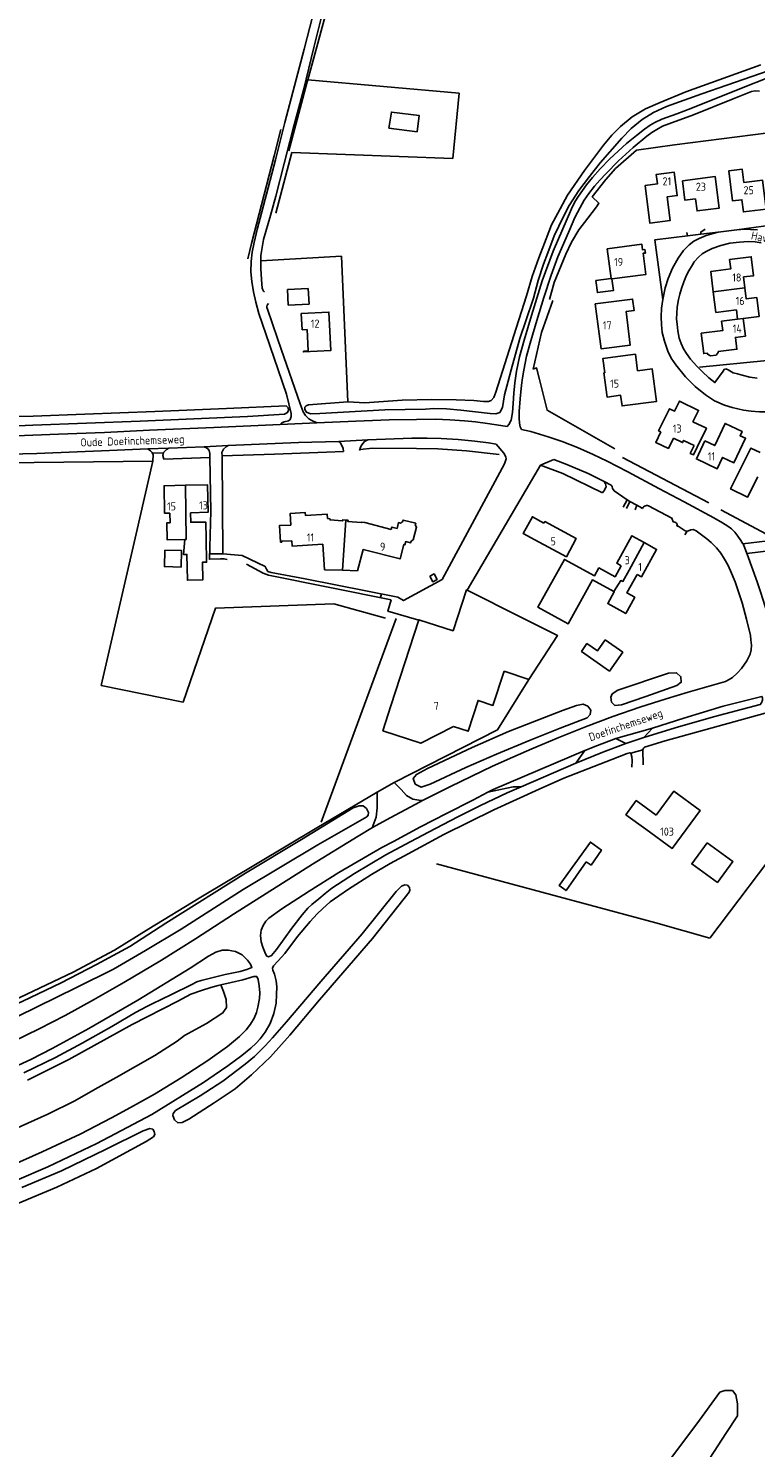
# Model space of a CAD drawing. Header units: metres. Extents: x 226218 to 240385, y 439369 to 449677.
# Tile 10 of 256: x 227693 to 227918, y 440074 to 440512. Entities that reach past the tile are written whole.
import ezdxf

# ---------------------------------------------------------------- set-up
doc = ezdxf.new("R2010")
doc.units = ezdxf.units.M
doc.header["$MEASUREMENT"] = 0
for name, color, linetype in [('BIJGEBOUW', 4, 'Continuous'), ('DAKRAND', 4, 'Continuous'), ('DAKRAND-BYG', 4, 'Continuous'), ('HEG', 253, 'Continuous'), ('HEK', 253, 'Continuous'), ('HOOFDGEBOUW', 4, 'Continuous'), ('HOUTWAL', 253, 'Continuous'), ('HUISNUMMER', 253, 'Continuous'), ('INSTEEKSLOOT', 153, 'Continuous'), ('KANTSLOOT', 153, 'Continuous'), ('KANTVERH', 253, 'Continuous'), ('OVLIJNOBJ', 253, 'Continuous'), ('RASTER', 253, 'Continuous'), ('STRAATNAAM', 253, 'Continuous'), ('TUSSENMUUR', 253, 'Continuous')]:
    doc.layers.add(name, color=color, linetype=linetype)
doc.styles.get("Standard").update_dxf_attribs({"font": 'iso.shx'})

msp = doc.modelspace()

# ---------------------------------------------------------------- linework, layer by layer
at = {"layer": 'BIJGEBOUW'}
msp.add_lwpolyline([(227816.88, 440342.95), (227818.2, 440343.67), (227819.14, 440341.96), (227817.82, 440341.24), (227816.88, 440342.95)], dxfattribs=at)
at = {"layer": 'DAKRAND'}
msp.add_line((227736.62, 440362.5), (227736.65, 440359.48), dxfattribs=at)
for points in [[(227909.81, 440464.14), (227909.27, 440468.31), (227913.39, 440468.84), (227913.93, 440464.66)], [(227870.97, 440405.85), (227870.4, 440410.3), (227880.42, 440411.59), (227881.08, 440406.46)], [(227888.31, 440387.6), (227886.73, 440384.37), (227890.61, 440382.47), (227892.19, 440385.7)], [(227898.55, 440383.4), (227897.35, 440380.96), (227898.33, 440380.48), (227899.52, 440382.92)], [(227918.22, 440373.75), (227915.05, 440367.41), (227909.85, 440369.96), (227916.08, 440382.56), (227918.94, 440381.24)], [(227774.29, 440353.92), (227771.17, 440353.79), (227771.18, 440353.55), (227770.78, 440353.54), (227770.46, 440358.61), (227773.96, 440358.8)], [(227785.26, 440360.79), (227786.09, 440360.72), (227786.06, 440360.36), (227789.97, 440360.06), (227790, 440360.4), (227790.98, 440360.32)], [(227790.98, 440360.32), (227791.63, 440360.27), (227791.6, 440359.85), (227795.73, 440359.54), (227795.74, 440359.71), (227796.79, 440359.63)], [(227852.18, 440359.4), (227848.59, 440361.34), (227845.78, 440356.17), (227849.38, 440354.22)], [(227747.8, 440354.5), (227747.92, 440347.29), (227746.67, 440347.27), (227746.77, 440341.82), (227742.02, 440341.74), (227741.88, 440349.72), (227740.8, 440349.71), (227741.22, 440354.37)], [(227824.22, 440296.53), (227814.11, 440291.34), (227802.41, 440295.2), (227804.87, 440302.85)]]:
    msp.add_lwpolyline(points, dxfattribs=at)
at = {"layer": 'DAKRAND-BYG'}
for points in [[(227804.28, 440481.53), (227805.05, 440486.5), (227813.62, 440485.41), (227812.96, 440480.41), (227804.28, 440481.53)], [(227779.6, 440427.07), (227779.29, 440431.91), (227772.98, 440431.61), (227773.17, 440426.8), (227779.6, 440427.07)], [(227735.08, 440351.08), (227740.21, 440350.91), (227740.04, 440345.81), (227734.91, 440345.98), (227735.08, 440351.08)], [(227871.11, 440323.29), (227876.49, 440319.48), (227872.37, 440313.66), (227863.77, 440319.75), (227865.46, 440322.13), (227868.67, 440319.86), (227871.11, 440323.29)], [(227865.22, 440254.68), (227866.72, 440253.64), (227869.92, 440258.3), (227866.5, 440260.79), (227856.9, 440247.31), (227859.01, 440245.78), (227865.22, 440254.68)], [(227902.57, 440260.54), (227897.84, 440254.04), (227905.75, 440248.29), (227910.48, 440254.79), (227902.57, 440260.54)]]:
    msp.add_lwpolyline(points, dxfattribs=at)
at = {"layer": 'HEG'}
for p, q in [((227865.72, 440453.69), (227868.37, 440457.22)), ((227789.61, 440441.94), (227764.74, 440440.51)), ((227900.21, 440407.59), (227921.11, 440409.66)), ((227784.98, 440381.34), (227768.97, 440380.75)), ((227903.15, 440365.7), (227876.45, 440379.67)), ((227870.25, 440368.75), (227858, 440374.69)), ((227922.5, 440355.16), (227906.8, 440363.53)), ((227903.44, 440231.07), (227940.59, 440280.38))]:
    msp.add_line(p, q, dxfattribs=at)
for points in [[(227924.29, 440462.88), (227921.54, 440480.1), (227892.47, 440476.4), (227880.78, 440474.66), (227874.28, 440469.04), (227871.24, 440465.65), (227867.11, 440460.32), (227869.17, 440458.29), (227868.37, 440457.22)], [(227865.72, 440453.69), (227862.98, 440450.05), (227860.67, 440446.28), (227858.95, 440442.58), (227855.33, 440433.81), (227853.9, 440428.51)], [(227848.8, 440407.03), (227851.42, 440418.32), (227854.93, 440428.18)], [(227874.05, 440382.32), (227853.16, 440394.3), (227850.77, 440403.81), (227849.87, 440407.37), (227848.8, 440407.03)], [(227799.27, 440382.59), (227812.79, 440382.49), (227819.34, 440382.38), (227828.25, 440381.76), (227838.32, 440380.57)]]:
    msp.add_lwpolyline(points, dxfattribs=at)
at = {"layer": 'HEK'}
for p, q in [((227784.98, 440381.34), (227790.26, 440381.53)), ((227799.27, 440382.59), (227795.28, 440382.18)), ((227782, 440265.21), (227745.61, 440243.45))]:
    msp.add_line(p, q, dxfattribs=at)
for points in [[(227803.2, 440330.02), (227787.22, 440334.46), (227750.68, 440333.05), (227740.69, 440304.04), (227715.41, 440309.2)], [(227782, 440265.21), (227800.6, 440276.2), (227805.86, 440279.15), (227837.8, 440295.5), (227847.51, 440311.09)]]:
    msp.add_lwpolyline(points, dxfattribs=at)
at = {"layer": 'HOOFDGEBOUW'}
msp.add_line((227805, 440357.42), (227796.79, 440359.63), dxfattribs=at)
for points in [[(227883.39, 440463.82), (227884.84, 440452.17), (227891.11, 440452.96), (227890.2, 440460.26), (227893.33, 440460.65), (227892.42, 440467.9), (227886.84, 440467.2), (227887.2, 440464.29), (227883.39, 440463.82)], [(227894.95, 440465.26), (227905.07, 440466.55), (227906.31, 440456.78), (227899.46, 440455.91), (227898.98, 440459.64), (227895.71, 440459.23), (227894.95, 440465.26)], [(227913.93, 440464.66), (227919.73, 440465.39), (227920.86, 440456.5), (227913.81, 440455.61), (227913.33, 440459.4), (227910.45, 440459.04), (227909.81, 440464.14)], [(227868.21, 440434.4), (227872.92, 440435.03), (227871.71, 440444.19), (227882.42, 440445.61), (227882.65, 440443.88), (227883.35, 440443.97), (227883.49, 440442.91), (227882.79, 440442.82), (227883.66, 440436.27), (227873.17, 440434.89), (227873.65, 440431.3), (227868.71, 440430.65), (227868.21, 440434.4)], [(227914.25, 440432.13), (227913.82, 440435.51), (227916.94, 440435.9), (227916.2, 440441.74), (227909.53, 440440.89), (227909.9, 440437.97), (227903.7, 440437.18), (227904.49, 440430.93)], [(227868.04, 440427.17), (227869.82, 440413.29), (227878.85, 440414.44), (227877.52, 440424.78), (227880.02, 440425.1), (227879.56, 440428.64), (227868.04, 440427.17)], [(227904.49, 440430.93), (227905.3, 440424.53), (227911.64, 440425.34), (227912.01, 440422.46)], [(227913.73, 440422.7), (227918.65, 440423.32), (227917.91, 440429.12), (227914.69, 440428.71), (227914.25, 440432.13)], [(227777.83, 440412.57), (227777.85, 440412.31), (227786.37, 440412.77), (227785.72, 440424.65), (227777.2, 440424.19), (227777.47, 440419.16)], [(227777.47, 440419.16), (227778.97, 440419.24), (227779.33, 440412.65), (227777.83, 440412.57)], [(227912.01, 440422.46), (227907.03, 440421.83), (227907.4, 440418.93), (227900.74, 440418.08), (227901.54, 440411.8), (227902.66, 440411.95), (227902.7, 440411.6), (227903.62, 440411.11), (227905.34, 440411.33), (227906.03, 440412.12), (227906, 440412.42), (227911.77, 440413.15), (227911.31, 440416.83), (227914.42, 440417.22), (227913.73, 440422.7)], [(227881.08, 440406.46), (227885.61, 440407.05), (227886.91, 440396.99), (227876.28, 440395.61), (227875.85, 440398.91), (227871.67, 440398.37), (227870.7, 440405.82), (227870.97, 440405.85)], [(227899.52, 440382.92), (227902.36, 440388.71), (227898.21, 440390.75), (227899.92, 440394.25), (227894.04, 440397.14), (227892.49, 440393.98), (227890.93, 440394.75), (227887.59, 440387.96), (227888.31, 440387.6)], [(227901.89, 440384.82), (227899.26, 440379.24), (227905.69, 440376.2), (227907.36, 440379.73), (227910.88, 440378.07), (227914.45, 440385.63), (227912.75, 440386.43), (227913.37, 440387.75), (227908.15, 440390.21), (227904.92, 440383.39), (227901.89, 440384.82)], [(227892.19, 440385.7), (227895, 440384.32), (227895.32, 440384.99), (227898.55, 440383.4)], [(227736.62, 440362.5), (227734.98, 440362.47), (227734.82, 440370.95), (227741.45, 440371.08)], [(227741.45, 440371.08), (227748.23, 440371.21), (227748.4, 440362.73), (227742.96, 440362.62)], [(227747.8, 440354.5), (227747.7, 440359.73), (227743.02, 440359.64), (227742.96, 440362.62)], [(227785.26, 440360.79), (227785.17, 440362.19), (227778.5, 440361.74), (227778.44, 440362.67), (227773.73, 440362.36), (227773.96, 440358.8)], [(227741.22, 440354.37), (227735.75, 440354.26), (227735.65, 440359.46), (227736.65, 440359.48)], [(227796.34, 440351.28), (227807.74, 440348.31), (227808.9, 440352.81), (227809.23, 440352.73), (227809.48, 440353.7), (227810.98, 440353.31), (227811.11, 440353.81), (227811.81, 440354.23), (227812.82, 440358.14), (227812.4, 440358.84), (227812.54, 440359.34), (227808.62, 440360.35), (227808.49, 440359.84), (227807.8, 440359.43), (227807.28, 440359.56), (227806.79, 440357.75), (227805.2, 440358.18), (227805, 440357.42)], [(227849.38, 440354.22), (227859.09, 440348.97), (227862.15, 440354.63), (227852.44, 440359.88), (227852.18, 440359.4)], [(227774.29, 440353.92), (227774.4, 440352.23), (227783.89, 440352.86)], [(227876.04, 440346.23), (227874.67, 440346.99), (227879.36, 440355.48), (227883.16, 440353.38)], [(227883.16, 440353.38), (227886.96, 440351.27), (227882.26, 440342.78), (227880.94, 440343.51)], [(227783.89, 440352.86), (227784.41, 440345), (227789.95, 440344.81)], [(227789.95, 440344.81), (227794.55, 440344.65), (227796.34, 440351.28)], [(227876.04, 440346.23), (227874.14, 440342.79), (227869.13, 440345.56), (227867.74, 440343.05), (227858.48, 440348.18), (227850.28, 440333.38), (227859.61, 440328.21), (227867.16, 440341.84), (227873.71, 440338.21)], [(227880.94, 440343.51), (227877.79, 440337.82), (227880.24, 440336.46), (227877.45, 440331.43), (227871.88, 440334.52), (227873.87, 440338.12), (227873.71, 440338.21)], [(227845.28, 440330.21), (227828.23, 440338.76), (227824.09, 440326.09), (227813.52, 440329.54), (227804.81, 440302.87), (227804.87, 440302.85)], [(227845.28, 440330.21), (227856.32, 440324.68), (227847.51, 440311.09), (227839.86, 440313.64)], [(227824.22, 440296.53), (227828.72, 440295.06), (227831.82, 440304.55), (227836.41, 440303.05), (227839.86, 440313.64)], [(227886.88, 440269.12), (227892.26, 440276.49), (227900.39, 440270.57), (227891.81, 440258.79), (227883.67, 440264.72)], [(227883.67, 440264.72), (227877.49, 440269.22), (227880.7, 440273.62), (227886.88, 440269.12)]]:
    msp.add_lwpolyline(points, dxfattribs=at)
at = {"layer": 'HOUTWAL'}
msp.add_line((227806.54, 440329.86), (227783.36, 440266.88), dxfattribs=at)
msp.add_lwpolyline([(227871.25, 440055.6), (227889.7, 440068.04), (227899.35, 440080.86), (227906.54, 440090.68), (227908.03, 440091.22), (227909.81, 440091.25), (227910.4, 440091.17), (227911.44, 440089.91), (227911.93, 440087.05), (227911.92, 440083.34), (227908.32, 440077.92), (227903.44, 440070.24), (227902.97, 440066.63), (227903.24, 440063.14), (227904.32, 440055.5)], dxfattribs=at)
at = {"layer": 'INSTEEKSLOOT'}
for points in [[(227796.85, 440396.61), (227791.58, 440396.85), (227779.46, 440395.96), (227778.73, 440395.68), (227778.32, 440395.26), (227778.33, 440394.57), (227778.8, 440393.75), (227780.05, 440393.22), (227782.96, 440393.26), (227803, 440394.41), (227815.54, 440394.67), (227818.14, 440394.83), (227822.06, 440394.73), (227826.49, 440394.27), (227835.5, 440393.31), (227837.34, 440393.14), (227838.52, 440393.64), (227839.34, 440395.1), (227839.95, 440399.11), (227841.09, 440403.24), (227842.05, 440406.84), (227843.34, 440411.59), (227844.7, 440416.52), (227846.52, 440421.95), (227848.9, 440428.91), (227850.36, 440434.39), (227851.98, 440439.49), (227853.32, 440442.97), (227855.36, 440448.24), (227858.2, 440454.17)], [(227830.46, 440397.34), (227825.07, 440397.53), (227817.52, 440397.61), (227808.36, 440397.45), (227796.85, 440396.61)], [(227694.41, 440392.48), (227710.37, 440393.07), (227731.94, 440393.89), (227754.12, 440394.81), (227772.57, 440395.63), (227773.1, 440395.09), (227773.29, 440394.36), (227772.96, 440393.55), (227772.05, 440393.08), (227760.6, 440392.41), (227727.41, 440390.87), (227694.26, 440389.71)], [(227694.41, 440392.48), (227675.98, 440392.02)], [(227684.75, 440389.27), (227694.26, 440389.71)], [(227883.62, 440305.83), (227893.21, 440309.16), (227894.6, 440310.19), (227894.5, 440311.89), (227893.14, 440313.12), (227890.64, 440313.01), (227875.02, 440307.71), (227873.2, 440306.58), (227872.82, 440305.55), (227873.07, 440303.99), (227874.08, 440302.97), (227876.14, 440303.25), (227883.62, 440305.83)], [(227837.54, 440287.95), (227847.86, 440292.25), (227857.18, 440295.95), (227865.54, 440299.18), (227866.47, 440300.2), (227866.63, 440301.55), (227865.72, 440302.79), (227864.25, 440303.43), (227862.25, 440303.03), (227857.86, 440301.42), (227841.18, 440294.94), (227829.96, 440290.06), (227816.2, 440283.55), (227812.78, 440281.7), (227811.8, 440280.44), (227812.41, 440278.69), (227814.28, 440277.73), (227817.03, 440278.68), (227828.02, 440283.79), (227837.54, 440287.95)], [(227689.5, 440206.83), (227707.77, 440215.77), (227719.21, 440221.47), (227729.04, 440227.29), (227740.04, 440233.88), (227759.26, 440246.07), (227782.3, 440259.92), (227797.42, 440268.6), (227797.82, 440269.05), (227797.94, 440269.96), (227797.39, 440271.11), (227796.35, 440271.96), (227795.04, 440272.02), (227793.22, 440271.39), (227777.26, 440261.52), (227759.92, 440251.11), (227735.36, 440235.67), (227724.21, 440228.52)], [(227756.77, 440184.52), (227761.85, 440188.79), (227767.69, 440194.34), (227773.62, 440201.06), (227782.83, 440211.96), (227799.15, 440230.99), (227810.48, 440245.32), (227810.71, 440245.86), (227810.61, 440246.72), (227809.96, 440247.5), (227809.18, 440247.58), (227808.11, 440247.1), (227806.51, 440245.45), (227796.04, 440232.42), (227783.2, 440217.69), (227772.62, 440205.16), (227768.31, 440200.25), (227766.04, 440197.76), (227762.75, 440194.49), (227759.84, 440192.13), (227752.99, 440186.86), (227745.91, 440182.31), (227738.38, 440177.77), (227737.63, 440176.84), (227737.47, 440176.19), (227737.99, 440174.93), (227739.02, 440173.99), (227740.44, 440174.12), (227742.41, 440175.14), (227750.32, 440180.13), (227756.77, 440184.52)], [(227724.21, 440228.52), (227713.94, 440222.88), (227703.04, 440217.25), (227691.19, 440211.63), (227680.57, 440206.73), (227670.15, 440202.8), (227664.14, 440200.34), (227658.3, 440198.04), (227652.78, 440196.34), (227646.11, 440194.45), (227635.69, 440191.82), (227625.54, 440189.44), (227614.52, 440187.24), (227605.05, 440185.74), (227594.68, 440184.6), (227585.03, 440184.03), (227568.12, 440183.38), (227556.33, 440183.61), (227544.75, 440184.28)], [(227683.16, 440146.39), (227701.64, 440154.12), (227713.91, 440159.85), (227729.28, 440168.23), (227731.52, 440169.66), (227731.97, 440170.34), (227731.75, 440171.28), (227731.31, 440171.98), (227730.4, 440172.21), (227728.36, 440171.51), (227716.9, 440165.85), (227703.14, 440159.14), (227690.9, 440153.98)]]:
    msp.add_lwpolyline(points, dxfattribs=at)
at = {"layer": 'KANTSLOOT'}
for points in [[(227919.17, 440501.08), (227895.97, 440492.71), (227888.11, 440489.41), (227883.5, 440487.47), (227879.42, 440485.02), (227875.82, 440482.05), (227873.09, 440479.3), (227870.57, 440476.24), (227864.7, 440468.4), (227859.44, 440460.77), (227856.44, 440455.22)], [(227858.2, 440454.17), (227859.95, 440457.58), (227862.91, 440462.19), (227866.21, 440466.56), (227869.52, 440470.84), (227872.52, 440474.24), (227876.2, 440478.38), (227879.08, 440481.4), (227882.55, 440484.23), (227886.02, 440486.32), (227890.07, 440488.25), (227900.94, 440492.08), (227924.14, 440500.17)], [(227856.44, 440455.22), (227854.52, 440451.61), (227852.88, 440447.34), (227850.62, 440441.46), (227848.48, 440435.64), (227846.78, 440429.71), (227842.82, 440417.37), (227837.33, 440399.88), (227836.67, 440398.21), (227835.86, 440397.27), (227835.05, 440397.02), (227833.44, 440397.04), (227830.46, 440397.34)]]:
    msp.add_lwpolyline(points, dxfattribs=at)
at = {"layer": 'KANTVERH'}
for p, q in [((227896.49, 440448.19), (227896.3, 440449.28)), ((227731.23, 440380.98), (227734.64, 440381.12)), ((227795.28, 440382.18), (227795.17, 440381.81)), ((227851.07, 440377.35), (227828.44, 440338.66)), ((227855.22, 440379.08), (227851.07, 440377.35)), ((227877.92, 440366.62), (227876.59, 440364.31)), ((227878.68, 440366.1), (227877.65, 440363.94)), ((227880.85, 440364.93), (227880.38, 440363.46)), ((227895.66, 440355.73), (227896.46, 440356.94)), ((227913.62, 440353.02), (227925.71, 440354.43)), ((227752.96, 440349.89), (227748.84, 440349.87)), ((227925.89, 440351.29), (227914.89, 440349.99)), ((227801.65, 440336.37), (227801.97, 440337.48)), ((227874.4, 440292.77), (227885.72, 440296.04)), ((227877.48, 440291.26), (227883.04, 440293.12)), ((227836.46, 440276.98), (227864.76, 440289.07)), ((227864.76, 440289.07), (227861.97, 440285.2)), ((227882.7, 440289.26), (227882.85, 440284.66)), ((227845.12, 440277.85), (227861.97, 440285.2)), ((227834.85, 440276.16), (227836.46, 440276.98)), ((227840.77, 440275.95), (227845.12, 440277.85)), ((227810.19, 440257.1), (227804.63, 440254.17))]:
    msp.add_line(p, q, dxfattribs=at)
for points in [[(227770.68, 440389.86), (227771.15, 440390.35), (227771.9, 440390.74), (227773.2, 440391.04), (227773.75, 440391.4), (227774.02, 440392.4), (227774.02, 440393.31), (227772.63, 440399.29), (227766.25, 440417.92), (227764.08, 440424.24), (227763.18, 440427.72), (227762.44, 440430.87), (227761.89, 440434.1), (227761.59, 440437.08), (227761.7, 440440.33), (227762.05, 440443.18), (227762.63, 440446.14), (227763.58, 440450.14), (227766.95, 440463.03), (227769.26, 440471.74), (227772.1, 440483.22), (227778.05, 440505.98), (227781.59, 440519.54)], [(227765.86, 440430.87), (227765.56, 440431.14), (227765.3, 440431.54), (227765.13, 440432.08), (227764.86, 440434.68), (227764.73, 440438.17), (227764.74, 440440.51), (227764.74, 440442.1), (227765.57, 440447.12), (227767.64, 440454.46), (227769.29, 440460.45), (227771.95, 440470.6), (227774.58, 440481), (227777.87, 440493.25), (227781.05, 440506.5), (227783.42, 440515.89)], [(227860.72, 440456.61), (227861.75, 440458.71), (227862.86, 440460.49), (227865.32, 440464.02), (227867.12, 440466.21), (227869.54, 440468.9), (227872.56, 440471.98), (227877.66, 440476.72), (227880.75, 440479.29), (227883.18, 440481.24), (227884.98, 440482.48), (227886.47, 440483.3), (227888.6, 440484.27), (227893.27, 440485.99), (227897.55, 440487.63), (227910.08, 440492.66), (227924.66, 440498.37)], [(227918.75, 440492.96), (227917.42, 440493.03), (227916.31, 440492.81), (227910.61, 440490.59), (227898.37, 440485.68), (227890.73, 440482.8), (227888.83, 440482.09), (227887.07, 440481.14), (227885.49, 440480.21), (227883.94, 440479.05), (227879.75, 440475.52), (227875.18, 440471.45), (227871.25, 440467.43), (227869.44, 440465.44), (227867.8, 440463.57), (227866.02, 440461.3)], [(227845.25, 440388.35), (227844.84, 440389.19), (227844.6, 440390.32), (227844.52, 440391.86), (227844.51, 440393.9), (227844.78, 440397.78), (227845.2, 440402), (227845.54, 440404.29), (227845.9, 440406.68), (227846.74, 440411.04), (227848.1, 440415.79), (227850, 440422.03), (227852.1, 440429.16), (227854.43, 440436.11), (227856.49, 440441.74), (227857.57, 440444.27), (227860.01, 440449.98), (227861.67, 440453.86), (227863.32, 440457.01), (227864.6, 440459.2), (227866.02, 440461.3)], [(227840.79, 440389.26), (227841.35, 440389.87), (227842.08, 440391.21), (227842.46, 440393.61), (227842.62, 440396.39), (227842.83, 440399.62), (227843.17, 440402.74), (227843.73, 440406.36), (227844.65, 440410.8), (227846.03, 440415.98), (227848.34, 440423.63), (227851.62, 440434.31), (227855.05, 440443.53), (227860.72, 440456.61)], [(227890.42, 440412.54), (227889.36, 440415.65), (227888.72, 440418.36), (227888.47, 440420.85), (227888.43, 440423.16), (227888.52, 440425.9), (227888.93, 440428.57), (227889.64, 440432.18), (227890.52, 440434.99), (227891.93, 440438.23), (227893.59, 440441.35), (227895.33, 440443.73), (227897.02, 440445.46), (227898.48, 440446.52), (227900.07, 440447.44), (227902.25, 440448.36), (227903.99, 440448.88), (227905.96, 440449.35), (227911.78, 440450.03), (227914.24, 440450.24), (227915.95, 440450.21), (227918.12, 440450.05)], [(227900.67, 440448.7), (227900.59, 440449.39), (227901.98, 440450.31)], [(227925.73, 440448.34), (227925.25, 440451.91), (227911.78, 440450.03)], [(227905.96, 440449.35), (227900.67, 440448.7), (227896.49, 440448.19), (227886.39, 440446.95), (227888.93, 440428.57)], [(227919.28, 440446.05), (227917.45, 440446.36), (227915.22, 440446.5), (227912.59, 440446.3), (227909.64, 440445.97), (227906.83, 440445.23), (227904.18, 440444.35), (227902.29, 440443.4), (227901.08, 440442.65), (227899.87, 440441.64), (227898.6, 440440.16), (227898.02, 440439.3), (227896.88, 440437.43), (227896.24, 440436.03), (227895.36, 440433.97), (227894.63, 440431.89), (227894.15, 440430.16)], [(227894.15, 440430.16), (227893.78, 440428.51), (227893.37, 440426.12), (227893.22, 440424.27), (227893.15, 440422.45), (227893.28, 440420.94), (227893.49, 440418.86), (227893.99, 440416.59), (227894.58, 440414.92), (227895.32, 440413.31), (227896.2, 440411.8), (227897.47, 440410.08), (227899.35, 440407.97), (227901.05, 440406.3), (227903.15, 440404.34), (227904.98, 440402.83), (227907.54, 440406.4), (227907.81, 440406.91), (227908.31, 440407.08)], [(227782, 440390.36), (227780.27, 440391.23), (227779.57, 440391.68), (227778.5, 440392.66), (227777.75, 440393.78), (227776.86, 440396.28), (227770.95, 440413.21), (227769.82, 440416.5), (227766.73, 440425.51), (227766.58, 440426.03), (227766.56, 440426.4), (227766.68, 440426.82), (227767.02, 440427.33)], [(227928.18, 440391.88), (227926.3, 440394.13), (227926.04, 440394.2), (227925.14, 440394.19), (227924.25, 440394.19), (227921.79, 440393.95), (227920.67, 440393.84), (227918.75, 440393.8), (227916.15, 440394.05), (227913.82, 440394.36), (227910.27, 440395.1), (227907.94, 440395.85), (227904.84, 440397.25), (227902.09, 440399.05), (227898.89, 440401.59), (227895.88, 440404.65), (227892.86, 440408.29), (227891.48, 440410.41), (227890.42, 440412.54)], [(227908.31, 440407.08), (227909.04, 440406.79), (227910.61, 440405.91), (227912, 440405.52), (227913.44, 440405.13), (227915.76, 440404.55), (227918.09, 440404.23)], [(227695.46, 440380.93), (227686.89, 440380.73), (227677.22, 440380.72), (227667.39, 440381.22), (227657.08, 440382.38), (227652.35, 440383.14), (227645.44, 440384.59), (227644.32, 440384.83), (227643.97, 440384.73), (227643.36, 440383.92), (227643.15, 440383.19), (227639.33, 440384.21), (227639.7, 440385.74), (227639.61, 440386.1), (227639.31, 440386.3), (227634.71, 440387.68), (227632.66, 440388.34), (227629.8, 440389.26)], [(227667.54, 440386.98), (227671.58, 440386.61), (227675.04, 440386.46), (227678.96, 440386.32), (227684.26, 440386.31), (227689.08, 440386.37), (227694.21, 440386.59), (227702.23, 440386.86), (227716.38, 440387.44), (227730.33, 440388.14), (227750.14, 440389), (227770.68, 440389.86), (227782, 440390.36), (227794.01, 440390.92), (227804.33, 440391.32), (227812.76, 440391.48), (227818.57, 440391.51), (227823.14, 440391.32), (227827.59, 440391.06), (227830.97, 440390.72), (227834.75, 440390.21), (227838.88, 440389.56), (227840.79, 440389.26)], [(227695.46, 440380.93), (227717.96, 440381.8), (227729.83, 440382.32), (227736.27, 440382.58), (227747.19, 440383.03), (227754.64, 440383.38), (227776.35, 440384.33), (227788.79, 440384.62), (227797.74, 440385.14), (227811.37, 440385.71), (227816.07, 440385.66), (227820.42, 440385.58), (227825.7, 440385.27), (227830.83, 440384.72), (227835.02, 440384.22), (227837.43, 440383.83)], [(227788.79, 440384.62), (227789.21, 440384.32), (227789.77, 440383.4), (227790.15, 440382.49), (227790.26, 440381.53)], [(227797.74, 440385.14), (227796.77, 440384.68), (227795.85, 440383.6), (227795.48, 440382.86), (227795.28, 440382.18)], [(227845.25, 440388.35), (227848.08, 440387.74), (227850.76, 440386.94), (227853.48, 440386.06), (227857.8, 440384.6), (227862.51, 440382.73), (227867.32, 440380.64), (227871.73, 440378.54), (227878.05, 440375.26), (227887.68, 440370.1), (227895.49, 440365.96), (227904.67, 440361.03), (227907.33, 440359.53), (227908.98, 440358.49), (227910.09, 440357.61), (227911.12, 440356.6), (227912.05, 440355.39), (227913.02, 440354.04), (227913.62, 440353.02), (227913.78, 440352.74), (227914.89, 440349.99), (227914.97, 440349.78)], [(227731.33, 440378.53), (227731.44, 440380.53), (227731.12, 440381.22), (227730.58, 440381.75), (227729.83, 440382.32)], [(227736.27, 440382.58), (227735.55, 440382.16), (227734.67, 440381.2), (227734.4, 440380.32), (227734.69, 440379.21)], [(227748.99, 440379.7), (227748.9, 440380.94), (227748.74, 440381.82), (227748.33, 440382.4), (227747.92, 440382.64), (227747.19, 440383.03)], [(227748.99, 440379.7), (227749.22, 440363.11), (227748.79, 440348.24), (227752.26, 440348.33), (227753.27, 440348.39), (227754.29, 440348.14)], [(227754.64, 440383.38), (227754.07, 440383.11), (227753.17, 440382.28), (227752.66, 440381.21), (227752.73, 440380.16)], [(227840.47, 440379.27), (227839.96, 440377.77), (227820.72, 440342.01), (227808.8, 440335.45), (227807.06, 440336.47), (227778.35, 440342.2), (227767.87, 440344.14), (227766.87, 440344.47), (227766.41, 440345.12), (227766.08, 440345.97), (227758.91, 440349.4), (227752.96, 440349.89), (227752.73, 440380.16)], [(227837.43, 440383.83), (227839.74, 440381.06), (227840.36, 440379.9), (227840.47, 440379.27)], [(227855.22, 440379.08), (227859.25, 440377.56), (227865.79, 440374.76), (227870.76, 440372.28), (227872.92, 440371.14), (227873.21, 440370.71), (227873.39, 440370.09), (227873.84, 440369.4), (227877.92, 440366.62), (227878.68, 440366.1), (227880.85, 440364.93), (227881.8, 440364.42), (227882.61, 440363.92)], [(227870.76, 440372.28), (227871.14, 440371.56), (227871.41, 440370.72), (227870.92, 440369.55), (227870.25, 440368.75)], [(227882.61, 440363.92), (227882.75, 440364.21), (227882.96, 440364.45), (227883.21, 440364.64), (227883.5, 440364.77), (227883.82, 440364.82), (227884.13, 440364.8), (227884.44, 440364.7)], [(227884.44, 440364.7), (227891.67, 440360.97), (227892.06, 440359.81), (227892.64, 440359.7)], [(227892.64, 440359.7), (227892.87, 440359.59), (227893.06, 440359.43), (227893.2, 440359.23), (227893.28, 440359), (227893.3, 440358.75), (227893.24, 440358.5)], [(227893.24, 440358.5), (227893.66, 440358.46), (227895.81, 440357.02), (227896.19, 440356.88), (227896.46, 440356.94), (227896.79, 440357), (227897.57, 440357.27), (227898.24, 440357.42), (227899.18, 440356.97), (227902.49, 440354.52), (227903.84, 440353.37), (227905.44, 440351.8), (227906.81, 440350.12), (227907.96, 440348.29), (227909.01, 440346.45)], [(227914.97, 440349.78), (227917.99, 440341.29), (227919.04, 440338.15), (227921.24, 440331.37)], [(227760.27, 440346.75), (227765.42, 440343.87), (227767.04, 440343.26), (227805, 440335.71)], [(227799.22, 440265.28), (227804.61, 440268.24), (227812.63, 440272.54), (227814.64, 440273.61), (227823.29, 440278), (227836.31, 440284.22), (227842.51, 440287.06), (227848.41, 440289.61), (227856.8, 440293.1), (227865.03, 440296.39), (227873.42, 440299.58), (227881.84, 440302.44), (227889.95, 440305.02), (227896.74, 440307.08), (227906.86, 440310.05), (227908.27, 440310.47), (227909.42, 440311.03), (227910.4, 440311.62), (227911.84, 440312.97), (227913.18, 440314.42), (227914.86, 440316.81), (227915.84, 440318.84), (227916.21, 440320.24), (227916.25, 440321.64), (227916.07, 440323.31), (227915.93, 440324.61), (227914.79, 440329.66), (227913.4, 440334.7), (227911.22, 440341.27), (227909.85, 440344.63), (227909.01, 440346.45)], [(227805, 440335.71), (227803.97, 440332.15), (227813.46, 440329.34)], [(227937.22, 440305.14), (227920.56, 440300.65), (227889.64, 440292.03), (227883.27, 440290.08), (227882.94, 440289.84), (227882.7, 440289.26), (227879, 440288.26), (227878.65, 440288.37), (227877.85, 440288.18), (227873.1, 440286.33), (227858.32, 440280.53), (227850.69, 440277.18), (227836.72, 440270.75), (227821.26, 440263.12), (227810.19, 440257.1)], [(227883.04, 440293.12), (227892.72, 440296.13), (227904.51, 440299.51), (227918.98, 440303.33), (227919.42, 440303.86), (227919.69, 440304.66), (227919.7, 440305.38), (227919.51, 440305.82), (227907.54, 440302.77), (227895.41, 440299.12), (227885.72, 440296.04), (227883.04, 440293.12)], [(227861.97, 440285.2), (227870.4, 440288.62), (227877.48, 440291.26), (227874.4, 440292.77), (227868.68, 440290.67), (227864.76, 440289.07)], [(227879.36, 440283.95), (227879.43, 440285.98), (227879.28, 440287.12), (227879, 440288.26)], [(227814.64, 440273.61), (227813.54, 440273.77), (227811.68, 440274.08), (227809.73, 440275.15), (227808.07, 440276.99), (227805.86, 440279.15)], [(227800.6, 440276.2), (227800.64, 440271.35), (227800.33, 440268.46), (227799.44, 440266.05), (227799.22, 440265.28)], [(227834.85, 440276.16), (227830.16, 440273.77), (227822.07, 440269.65), (227814.02, 440265.47), (227805.65, 440261), (227802.13, 440259.06)], [(227803.29, 440256.81), (227809.32, 440260.06), (227816.53, 440263.85), (227825.61, 440268.54), (227832.6, 440272.11), (227840.77, 440275.95)], [(227834.85, 440276.16), (227842.64, 440277.84), (227845.12, 440277.85)], [(227687.96, 440199.03), (227696.23, 440203.03), (227704.2, 440207.11), (227712.96, 440211.95), (227722.34, 440217.33), (227733.99, 440224.3), (227744.55, 440230.87), (227756.3, 440238.47), (227771.41, 440248.04), (227780.68, 440253.93), (227794.79, 440262.6), (227799.22, 440265.28)], [(227802.13, 440259.06), (227788.76, 440251.35), (227779.68, 440245.58), (227771.22, 440240.09), (227767.22, 440237.28), (227766.26, 440236.34), (227765.44, 440234.96), (227764.77, 440233.57), (227764.6, 440231.92), (227764.75, 440229.98), (227765.28, 440228.33), (227766.1, 440226.18), (227766.58, 440225.47), (227767.11, 440225.27), (227768.02, 440225.7), (227769.56, 440227.58), (227774.26, 440234.13), (227777.48, 440238.32), (227779.21, 440240.35), (227780.49, 440241.51), (227782.61, 440243.26), (227784.56, 440244.86), (227786.68, 440246.54), (227793.59, 440251.07), (227803.29, 440256.81)], [(227769.56, 440213.65), (227769.63, 440216.01), (227769.45, 440217.85), (227768.88, 440219.97), (227768.44, 440221.21), (227768.3, 440221.77), (227768.6, 440222.48), (227770.03, 440224.01), (227772.1, 440226.34), (227776.01, 440231.57), (227779.96, 440236.22), (227782.13, 440238.58), (227783.7, 440240.13), (227786.15, 440242.25), (227788.77, 440244.14), (227791.83, 440246.24), (227798.88, 440250.78), (227804.63, 440254.17)], [(227691.52, 440189.44), (227701.3, 440194.16), (227709.53, 440198.55), (227718.63, 440203.78), (227725.98, 440208.08), (227729.47, 440209.98), (227731.15, 440210.79), (227737.11, 440213.67), (227743.36, 440216.78), (227744.97, 440217.53), (227746.25, 440217.96), (227753.71, 440219.82), (227758.3, 440220.77), (227760.37, 440221.37), (227761.95, 440222.04), (227761.5, 440223), (227760.56, 440224.28), (227758.92, 440225.89), (227756.89, 440226.89), (227754.65, 440227.4), (227752.77, 440227.32), (227750.78, 440226.77), (227748.55, 440225.51), (227742.86, 440221.81), (227726.69, 440211.93), (227711.6, 440203.11), (227700.21, 440196.95), (227693.67, 440193.57), (227686.07, 440190.07)], [(227724.44, 440178.66), (227731.86, 440182.85), (227740.05, 440187.9), (227748.31, 440193.28), (227754.41, 440197.6), (227758.15, 440200.63), (227760.2, 440202.76), (227761.46, 440204.48), (227762.64, 440206.31), (227763.32, 440208.04), (227763.76, 440209.74), (227764.33, 440212.38), (227764.44, 440214.17), (227764.21, 440216.32), (227763.86, 440218.25), (227763.43, 440219.22), (227762.52, 440219.2), (227759.18, 440218.22), (227755.53, 440217.31), (227752.34, 440216.59), (227751.55, 440216.42), (227749.23, 440215.79), (227746.37, 440214.9), (227743.05, 440213.71), (227739.02, 440211.62), (227724.91, 440204.4), (227705.37, 440193.53), (227692.62, 440187.12)], [(227689.32, 440156.23), (227698.86, 440160.39), (227714.06, 440167.55), (227731.01, 440176.56), (227746.95, 440186.44), (227750.27, 440188.67), (227754.46, 440191.6), (227758.86, 440194.8), (227761.59, 440197.05), (227763.24, 440198.63), (227764.47, 440199.93), (227766.06, 440202.03), (227767.6, 440204.64), (227768.73, 440207.74), (227769.44, 440210.95), (227769.56, 440213.65)], [(227563.35, 440134.6), (227565.81, 440134.94), (227577.14, 440135.74), (227594.02, 440137.34), (227605.51, 440138.75), (227616.83, 440140.57), (227626.72, 440142.43), (227637.92, 440144.91), (227644.61, 440146.6), (227655.24, 440149.54), (227666.51, 440153.1), (227676.72, 440156.65), (227687.21, 440160.6), (227697.14, 440165.01), (227708.85, 440170.51), (227718.61, 440175.53), (227724.44, 440178.66)]]:
    msp.add_lwpolyline(points, dxfattribs=at)
at = {"layer": 'OVLIJNOBJ'}
msp.add_lwpolyline([(227688.64, 440171.96), (227698.92, 440176.64), (227707.21, 440180.74), (227713.54, 440184.41), (227720.05, 440188.03), (227731.95, 440194.79), (227738.8, 440199.26), (227741.09, 440201), (227747.89, 440204.73), (227752.96, 440207.97), (227754.06, 440209.66), (227754.02, 440212.15), (227753.14, 440214.58), (227752.34, 440216.59)], dxfattribs=at)
at = {"layer": 'RASTER'}
for p, q in [((227774.27, 440474.01), (227769.33, 440455.25)), ((227791.58, 440396.85), (227789.61, 440441.94)), ((227748.99, 440379.7), (227734.69, 440379.21)), ((227768.97, 440380.75), (227752.73, 440380.16)), ((227731.33, 440378.53), (227685.52, 440378.02)), ((227858, 440374.69), (227851.07, 440377.35))]:
    msp.add_line(p, q, dxfattribs=at)
for points in [[(227866.5, 440541.22), (227847.04, 440537.72), (227805.36, 440530.56), (227797.16, 440529.14), (227793.58, 440528.38), (227792.24, 440527.89), (227790.24, 440526.73), (227788.64, 440525.27), (227787.24, 440523.29), (227786.06, 440520.9), (227784.98, 440517.71), (227782.57, 440508.94), (227779.21, 440496.47), (227779.03, 440495.8), (227773.33, 440474.46)], [(227774.27, 440474.01), (227823.99, 440472.15), (227825.95, 440492.33), (227779.21, 440496.47)], [(227760.71, 440441.16), (227761.83, 440445.9), (227768.82, 440472.92), (227770.85, 440481.11)], [(227731.33, 440378.53), (227726.19, 440356.08), (227715.41, 440309.2)], [(227818.96, 440254.09), (227886.75, 440235.78), (227903.44, 440231.07)], [(227745.61, 440243.45), (227730.14, 440233.96), (227719.46, 440227.32), (227706.74, 440220.57), (227690.2, 440212.76), (227676.99, 440206.92), (227663.35, 440202.29), (227644.27, 440196.79), (227628.55, 440193.04), (227610.4, 440189.77), (227590.61, 440187.27), (227580.49, 440186.44), (227564.92, 440186.12), (227548.88, 440186.58), (227534.35, 440187.37), (227519.29, 440188.98), (227512.77, 440190.02), (227522.61, 440218.06)]]:
    msp.add_lwpolyline(points, dxfattribs=at)
at = {"layer": 'TUSSENMUUR'}
for p, q in [((227904.49, 440430.93), (227914.25, 440432.13)), ((227912.01, 440422.46), (227913.73, 440422.7)), ((227790.98, 440360.32), (227789.95, 440344.81))]:
    msp.add_line(p, q, dxfattribs=at)
for points in [[(227741.45, 440371.08), (227741.6, 440354.38), (227741.22, 440354.37)], [(227873.71, 440338.21), (227875.88, 440341.64), (227876.54, 440341.35), (227878.46, 440344.89), (227883.16, 440353.38)]]:
    msp.add_lwpolyline(points, dxfattribs=at)

# ---------------------------------------------------------------- texts
at = {"layer": 'HUISNUMMER'}
for s, p in [('21', (227888.83, 440463.84)), ('23', (227899.1, 440462.15)), ('25', (227913.83, 440461.08)), ('19', (227873.84, 440438.88)), ('18', (227910.35, 440434.08)), ('16', (227911.41, 440426.86)), ('12', (227780.15, 440419.83)), ('17', (227870.37, 440419.31)), ('14', (227910.48, 440418.28)), ('15', (227872.61, 440401.29)), ('13', (227891.99, 440387.39)), ('11', (227902.77, 440378.8)), ('15', (227735.71, 440363.32)), ('13', (227745.64, 440363.67)), ('11', (227778.91, 440353.7)), ('9', (227801.52, 440350.86)), ('5', (227854.21, 440352.54)), ('3', (227877.12, 440346.67)), ('1', (227881.3, 440344.61)), ('7', (227818.11, 440301.61)), ('103', (227888.08, 440262.76))]:
    msp.add_text(s, height=2.5, dxfattribs=at).set_placement(p)
at = {"layer": 'STRAATNAAM'}
for s, rotation, p in [('Havikenhof', 348.1054, (227916, 440447.18)), ('Oude Doetinchemseweg', 1.9493, (227709.01, 440383.07)), ('Doetinchemseweg', 18.9789, (227866.54, 440291.91))]:
    msp.add_text(s, height=2.5, rotation=rotation, dxfattribs=at).set_placement(p)

doc.saveas('drawing.dxf')
